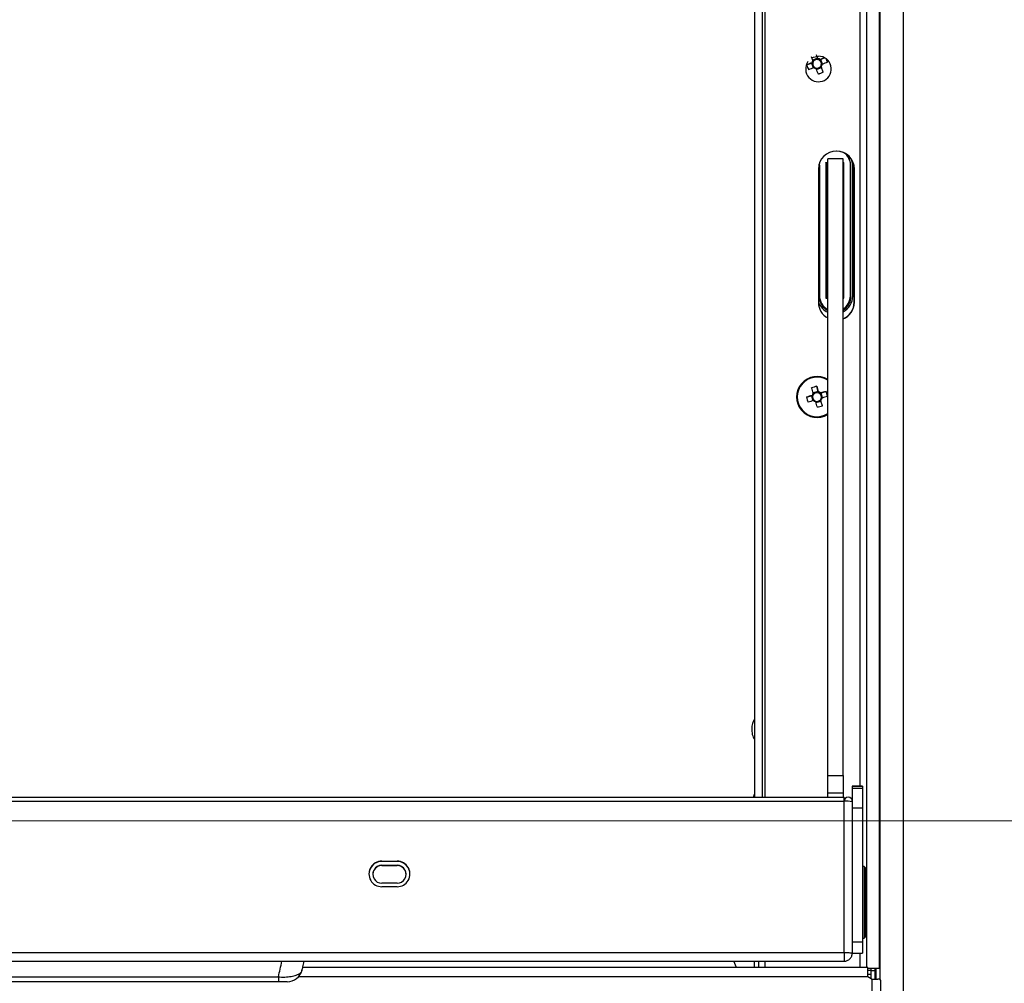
# Paper-space layout 'Specification Drawing' of a CAD drawing. Header units: millimetres. Extents: x 0 to 420, y 0 to 297.
# Tile 29 of 38: x 208 to 229, y 210 to 231. Entities that reach past the tile are written whole.
import ezdxf

# ---------------------------------------------------------------- set-up
doc = ezdxf.new("R2010")
doc.units = ezdxf.units.MM
doc.linetypes.add('HIDDEN', pattern=[1.905, 1.27, -0.635])
doc.styles.add('SLDTEXTSTYLE0', font='TXT', dxfattribs={"width": 0.75})
doc.dimstyles.new('SLDDIMSTYLE2', dxfattribs={"dimtxt": 3.5, "dimasz": 3.302, "dimexe": 0, "dimexo": 0.0625, "dimgap": 0.875, "dimtad": 1, "dimlfac": 9, "dimrnd": 1e-09, "dimzin": 12, "dimdsep": 46, "dimtxsty": 'SLDTEXTSTYLE0', "dimsah": 1, "dimcen": 0.09, "dimadec": 0, "dimazin": 3, "dimtfac": 1, "dimtofl": 0, "dimtmove": 0, "dimatfit": 3, "dimfxl": 0, "dimfrac": 2, "dimtolj": 1, "dimtzin": 12, "dimarcsym": 0})

# ---------------------------------------------------------------- blocks, each defined once
blk = doc.blocks.new('_D')
at = {"color": 8, "linetype": 'Continuous', "lineweight": 0}
for p, q in [((202.23, 248.059), (238.582, 248.059)), ((237.582, 213.393), (237.582, 248.059)), ((202.23, 213.393), (238.582, 213.393))]:
    blk.add_line(p, q, dxfattribs=at)
at = {"color": 8, "linetype": 'Continuous', "lineweight": 18}
for points in [[(237.582, 248.059), (237.074, 244.757), (238.09, 244.757)], [(237.582, 213.393), (238.09, 216.695), (237.074, 216.695)]]:
    blk.add_solid(points, dxfattribs=at)
at = {"color": 8, "linetype": 'Continuous', "lineweight": 18, "char_height": 3.5, "attachment_point": 1, "rotation": 90, "style": 'SLDTEXTSTYLE0'}
for s, insert in [('ENTRY HEIGHT', (238.626, 215.314)), ('mm', (233.07, 230.23)), ('312', (233.07, 222.472))]:
    blk.add_mtext(s, dxfattribs=dict(at, insert=insert))

psp = doc.layouts.new('Specification Drawing')

# ---------------------------------------------------------------- linework, layer by layer
at = {"color": 7, "linetype": 'Continuous', "lineweight": 25}
for p, q in [((225.997, 210.2148), (225.997, 251.717)), ((226.2748, 210.1925), (226.2748, 251.8176)), ((226.2859, 209.9417), (226.2859, 251.7916)), ((226.797, 182.7356), (226.797, 251.5828)), ((225.8526, 214.1429), (225.8526, 250.0085)), ((223.5637, 249.0592), (223.5637, 213.8993)), ((223.7419, 213.8993), (223.7419, 249.0592)), ((223.797, 213.8993), (223.797, 249.0592)), ((224.9176, 229.957), (224.9337, 229.9146)), ((224.6951, 229.769), (224.7984, 229.8045)), ((224.7984, 229.8045), (224.8299, 229.8171)), ((224.7984, 229.8045), (224.8386, 229.7038)), ((224.9337, 229.9146), (224.8296, 229.873)), ((224.9337, 229.9146), (224.9463, 229.883)), ((224.9697, 229.8729), (225.0013, 229.8856)), ((225.0869, 229.9246), (225.0013, 229.8856)), ((225.0415, 229.7849), (225.0013, 229.8856)), ((225.0021, 229.7433), (225.0148, 229.7117)), ((224.9107, 229.6701), (225.0148, 229.7117)), ((225.056, 229.6143), (225.0148, 229.7117)), ((225.5658, 227.8173), (225.5589, 227.825)), ((224.9655, 227.5867), (224.9671, 227.6201)), ((224.9748, 227.6006), (224.9796, 227.6572)), ((225.1155, 227.6562), (225.1526, 227.6562)), ((225.1155, 227.6562), (225.1155, 224.7127)), ((225.1297, 227.6209), (225.1155, 227.6562)), ((225.1297, 224.7127), (225.1297, 227.6209)), ((225.1526, 227.6209), (225.1297, 227.6209)), ((225.1526, 227.6104), (225.1297, 227.6209)), ((225.4859, 227.737), (225.1526, 227.737)), ((225.1526, 214.3763), (225.1526, 227.737)), ((225.4859, 214.3763), (225.4859, 227.737)), ((225.4859, 227.6562), (225.5044, 227.6562)), ((225.4902, 227.6209), (225.4859, 227.6209)), ((225.4902, 227.6209), (225.4859, 227.6189)), ((225.4902, 227.6209), (225.5044, 227.6562)), ((225.4902, 227.6209), (225.4902, 224.7127)), ((225.5044, 224.7127), (225.5044, 227.6562)), ((225.6738, 227.7073), (225.6933, 227.5867)), ((225.6933, 227.5937), (225.6787, 227.6985)), ((224.9526, 227.5148), (224.9526, 224.6259)), ((224.9748, 227.6006), (224.9655, 227.5867)), ((224.9655, 227.5867), (224.9655, 224.7544)), ((224.9748, 227.6006), (224.9748, 224.7683)), ((225.6451, 224.7683), (225.6451, 227.6006)), ((225.6451, 227.6006), (225.6544, 227.5867)), ((225.6544, 224.7544), (225.6544, 227.5867)), ((225.6933, 224.7613), (225.6933, 227.5937)), ((225.7248, 224.6259), (225.7248, 227.5148)), ((225.7304, 224.6259), (225.7304, 227.5148)), ((224.9748, 224.7683), (224.9655, 224.7544)), ((225.1155, 224.7127), (225.1526, 224.7127)), ((225.4859, 224.7127), (225.5044, 224.7127)), ((225.6451, 224.7683), (225.6544, 224.7544)), ((224.9136, 222.8056), (224.945, 222.6931)), ((224.4766, 222.5744), (224.4766, 222.5732)), ((224.6934, 222.5704), (224.8001, 222.5961)), ((224.8001, 222.5961), (224.8327, 222.6057)), ((224.8001, 222.5961), (224.8307, 222.4923)), ((224.945, 222.6931), (224.837, 222.6612)), ((224.945, 222.6931), (224.9546, 222.6605)), ((224.9771, 222.6483), (225.0097, 222.6579)), ((224.9973, 222.5161), (225.0069, 222.4836)), ((225.1164, 222.6952), (225.0097, 222.6579)), ((225.0403, 222.5542), (225.0097, 222.6579)), ((224.8989, 222.4517), (225.0069, 222.4836)), ((225.0383, 222.3827), (225.0069, 222.4836)), ((226.2859, 221.1824), (226.2748, 221.1824)), ((226.2748, 221.1755), (226.2859, 221.1755)), ((225.1526, 214.3763), (225.4859, 214.3763)), ((225.1526, 213.9937), (225.1526, 214.3763)), ((225.4859, 214.3763), (225.4859, 213.9937)), ((225.4859, 213.9937), (225.1526, 213.9937)), ((225.1526, 213.8993), (225.1526, 213.9937)), ((225.4859, 213.9937), (225.4859, 213.8993)), ((225.9082, 214.1429), (225.6859, 214.1429)), ((225.6859, 214.1427), (225.9082, 214.1427)), ((225.6859, 214.1427), (225.6859, 214.1018)), ((225.6859, 214.1018), (225.9082, 214.1018)), ((225.6859, 214.1018), (225.6859, 213.8148)), ((225.9082, 214.1427), (225.9082, 214.1018)), ((225.9082, 214.1018), (225.9082, 213.6709)), ((225.5082, 213.8993), (176.9192, 213.8993)), ((201.2137, 213.8149), (225.5079, 213.8149)), ((225.5079, 213.8149), (225.5082, 213.8149)), ((225.5082, 210.5352), (225.5082, 213.8149)), ((225.5966, 213.8148), (225.5966, 213.8136)), ((225.597, 213.8148), (225.597, 213.8136)), ((225.6859, 213.8148), (225.6859, 213.8056)), ((225.6859, 213.8056), (225.6859, 210.5275)), ((225.6859, 213.6709), (225.9082, 213.6709)), ((225.9082, 213.6709), (225.9082, 210.7719)), ((215.4915, 212.5169), (215.8248, 212.5169)), ((215.4915, 212.5122), (215.4915, 212.5169)), ((215.8248, 212.5122), (215.4915, 212.5122)), ((215.8248, 212.5122), (215.8248, 212.5169)), ((215.4915, 212.4272), (215.8248, 212.4272)), ((215.4915, 212.4225), (215.4915, 212.4272)), ((215.4915, 212.4225), (215.8248, 212.4225)), ((215.8248, 212.4225), (215.8248, 212.4272)), ((225.9415, 212.4036), (225.9082, 212.4036)), ((225.9637, 212.3814), (225.9415, 212.4036)), ((225.9415, 212.4036), (225.9415, 211.9576)), ((225.9637, 212.3814), (225.9637, 211.9482)), ((215.8248, 212.0388), (215.4915, 212.0388)), ((226.2859, 212.237), (226.2748, 212.237)), ((215.8248, 211.9621), (215.4915, 211.9621)), ((225.9415, 211.9576), (225.9415, 210.8481)), ((225.997, 211.9592), (225.9637, 211.9592)), ((225.9637, 211.9482), (225.9637, 210.8703)), ((225.9637, 211.2925), (225.997, 211.2925)), ((226.2748, 211.0148), (226.2859, 211.0148)), ((225.6859, 210.7719), (225.9082, 210.7719)), ((225.9082, 210.8481), (225.9415, 210.8481)), ((225.9082, 210.7719), (225.9082, 210.5248)), ((225.9415, 210.8481), (225.9637, 210.8703)), ((176.9193, 210.5352), (225.5082, 210.5352)), ((176.9193, 210.3481), (225.5082, 210.3481)), ((223.175, 210.2148), (223.1211, 210.3481)), ((223.5637, 210.2148), (223.5637, 210.3481)), ((223.6526, 210.3481), (223.6526, 210.2148)), ((223.797, 210.2148), (223.797, 210.3481)), ((225.5082, 210.5352), (225.5082, 210.3481)), ((225.6859, 210.5259), (225.6859, 210.5275)), ((225.6859, 210.5259), (225.6859, 210.5248)), ((225.6859, 210.5248), (225.9082, 210.5248)), ((225.8526, 210.2148), (225.8526, 210.5248)), ((226.0173, 210.2148), (213.781, 210.2148)), ((226.0193, 210.213), (226.0173, 210.2121)), ((226.0193, 210.0148), (226.0193, 210.213)), ((226.2748, 210.1925), (226.0193, 210.1925)), ((226.0859, 210.1481), (226.0193, 210.1481)), ((226.0859, 210.1925), (226.0859, 210.1481)), ((226.0859, 210.1481), (226.1748, 210.1481)), ((226.0859, 210.1481), (226.0859, 210.1285)), ((226.0859, 210.1285), (226.0859, 210.059)), ((226.1748, 210.1925), (226.1748, 210.1481)), ((226.1748, 210.1481), (226.1748, 209.9592)), ((226.202, 209.9592), (226.1988, 210.1925)), ((189.1756, 210.0096), (213.2518, 210.0096)), ((213.2518, 209.9036), (189.1756, 209.9036)), ((213.2518, 210.0096), (213.2518, 209.9036)), ((213.6912, 210.0148), (226.0193, 210.0148)), ((226.0859, 210.059), (226.0193, 210.059)), ((226.0193, 210.0148), (226.1193, 209.9592)), ((226.0859, 210.059), (226.0859, 209.9777)), ((226.1193, 182.4481), (226.1193, 209.9592)), ((226.1193, 209.9592), (226.2368, 209.9592)), ((226.297, 209.9392), (226.297, 182.3703))]:
    psp.add_line(p, q, dxfattribs=at)
at = {"color": 9, "linetype": 'HIDDEN', "lineweight": 18}
psp.add_line((178.8693, 213.3925), (223.5915, 213.3925), dxfattribs=at)
at = {"color": 7, "linetype": 'Continuous', "lineweight": 25, "flags": 128}
for points in [[(224.8107, 229.9202), (224.8463, 229.9381), (224.9526, 229.9592)], [(223.5637, 213.9696), (223.5615, 213.9625), (223.5361, 213.8993)]]:
    psp.add_lwpolyline(points, dxfattribs=at)
at = {"color": 7, "linetype": 'Continuous', "lineweight": 25}
for centre, radius, start, end in [((224.9526, 229.6814), 0.2778, 145.01615, 90), ((160.7794, 204.1588), 69.1336, 21.868212, 21.935681), ((235.1763, 204.1138), 27.7137, 111.96501, 112.22209), ((226.2276, 230.3202), 1.6286, 199.7805, 203.80649), ((160.7592, 204.1509), 69.0409, 21.868185, 21.938974), ((224.921, 229.7984), 0.1121, 142.46337, 171.09611), ((224.921, 229.7919), 0.0945, 164.54416, 239.04284), ((224.921, 229.7919), 0.0945, 149.01903, 164.54044), ((224.9211, 229.7919), 0.0946, 74.54721, 149.01295), ((224.9211, 229.7919), 0.0946, 254.54721, 329.01295), ((224.9211, 229.7984), 0.1121, 52.48407, 81.10361), ((224.9211, 229.7919), 0.0946, 59.03675, 74.55093), ((224.9211, 229.7919), 0.0945, 344.54416, 59.04284), ((235.181, 204.1383), 27.6926, 111.37974, 111.59389), ((224.9211, 229.7919), 0.0945, 329.01903, 344.54044), ((224.9211, 229.7985), 0.1121, 322.46337, 351.09611), ((235.0983, 204.3496), 27.3513, 111.33556, 111.59491), ((223.6701, 229.2975), 1.5688, 19.70252, 22.82157), ((235.2188, 204.0076), 27.7137, 111.96501, 112.22209), ((224.9211, 229.7985), 0.1121, 232.48407, 261.10361), ((224.9211, 229.792), 0.0946, 239.03675, 254.55093), ((159.9035, 203.7952), 69.9675, 21.617482, 21.71962), ((224.38, 231.1519), 1.6797, 289.82786, 293.7323), ((160.0098, 203.8377), 69.9675, 21.617482, 21.71962), ((225.3415, 227.5148), 0.3889, 0, 180), ((225.3359, 227.5148), 0.3889, 0, 89.59074), ((225.3101, 227.6006), 0.335, 0.00282, 50.12276), ((225.3101, 227.5867), 0.3443, 0.00219, 42.04585), ((225.3415, 224.6259), 0.3889, 180, 240.94072), ((225.3099, 224.7614), 0.3833, 201.22962, 245.7732), ((225.3098, 224.7544), 0.3443, 180.00555, 242.82813), ((225.3098, 224.7683), 0.335, 180.00546, 242.00767), ((225.3101, 224.7683), 0.335, 301.66122, 359.9965), ((225.3101, 224.7614), 0.3832, 297.31523, 359.99446), ((225.3101, 224.7544), 0.3443, 300.71052, 359.99642), ((225.3415, 224.6259), 0.3889, 291.80375, 0), ((225.3359, 224.6259), 0.3889, 292.68809, 0), ((224.9211, 222.5744), 0.4443, 58.59477, 301.40523), ((224.9211, 222.5752), 0.4281, 57.25563, 302.74437), ((225.2889, 221.3306), 1.522, 104.27849, 108.58766), ((139.7534, 197.4512), 88.7399, 16.500159, 16.579796), ((139.8632, 197.4836), 88.7399, 16.500159, 16.579796), ((232.477, 196.9354), 26.7907, 106.62411, 106.88992), ((226.2632, 222.9741), 1.6209, 194.42111, 198.46618), ((232.5094, 196.8257), 26.7907, 106.62411, 106.88992), ((224.921, 222.5787), 0.1121, 137.11452, 165.74585), ((224.921, 222.5721), 0.0945, 159.19299, 233.69429), ((224.921, 222.5721), 0.0945, 143.66986, 159.1905), ((224.9211, 222.5787), 0.1121, 227.13606, 255.757), ((224.9211, 222.5721), 0.0946, 69.20152, 143.66463), ((224.9211, 222.5722), 0.0946, 233.68906, 249.204), ((224.9211, 222.5722), 0.0946, 249.20152, 323.66463), ((224.9211, 222.5786), 0.1121, 47.13606, 75.757), ((224.9211, 222.5721), 0.0946, 53.68906, 69.204), ((224.9211, 222.5721), 0.0945, 339.19299, 53.69429), ((224.9211, 222.5721), 0.0945, 323.66986, 339.1905), ((232.4157, 197.1962), 26.5232, 105.97426, 106.24185), ((224.9211, 222.5787), 0.1121, 317.11452, 345.74585), ((136.9216, 196.5998), 91.8113, 16.309464, 16.387314), ((232.4481, 197.0864), 26.5232, 105.97426, 106.24185), ((223.6243, 222.1952), 1.5736, 14.36038, 18.5269), ((136.8118, 196.5674), 91.8113, 16.309464, 16.387314), ((224.5077, 223.9794), 1.6826, 284.48421, 288.38194), ((225.5968, 213.8148), 0.0891, 0, 180), ((225.5525, 212.9587), 0.8573, 81.04481, 92.9634), ((225.5968, 213.8148), 0.000222, 0, 180), ((215.4913, 212.2346), 0.2776, 89.96074, 179.96069), ((215.4912, 212.2395), 0.2774, 89.93677, 270.06323), ((215.8251, 212.2395), 0.2774, 269.93677, 90.06323), ((215.825, 212.2346), 0.2776, 0.03931, 90.03926), ((215.4914, 212.2282), 0.1943, 89.96074, 179.96069), ((215.4913, 212.233), 0.1942, 89.93677, 270.06323), ((215.825, 212.233), 0.1942, 269.93677, 90.06323), ((215.825, 212.2282), 0.1943, 0.03931, 90.03926), ((213.4427, 210.237), 0.3333, 269.99975, 345.23201)]:
    psp.add_arc(centre, radius, start, end, dxfattribs=at)
psp.add_ellipse((207.8092, 211.5406), major_axis=(0, 6.0339), ratio=0.9325151, start_param=4.4558664, end_param=4.513451, dxfattribs=at)
for points, knots in [([(224.8299, 229.8171), (224.8295, 229.8171), (224.8234, 229.8166), (224.8169, 229.8162), (224.811, 229.8158), (224.8103, 229.8158)], [0, 0, 0, 0, 0.0699814, 0.8866228, 1, 1, 1, 1]), ([(224.8321, 229.8667), (224.8324, 229.8658), (224.8348, 229.8578), (224.8374, 229.8491), (224.8398, 229.8412), (224.84, 229.8405)], [0, 0, 0, 0, 0.1133772, 0.9300186, 1, 1, 1, 1]), ([(224.9463, 229.883), (224.9461, 229.8836), (224.9437, 229.8916), (224.9411, 229.9003), (224.9387, 229.9082), (224.9384, 229.9092)], [0, 0, 0, 0, 0.0699814, 0.8866228, 1, 1, 1, 1]), ([(224.9894, 229.8873), (224.9886, 229.8868), (224.9828, 229.8824), (224.9762, 229.8776), (224.9702, 229.8733), (224.9697, 229.8729)], [0, 0, 0, 0, 0.1133772, 0.9300186, 1, 1, 1, 1]), ([(225.01, 229.7302), (225.0097, 229.7306), (225.0073, 229.7345), (225.0047, 229.7388), (225.0023, 229.7429), (225.0021, 229.7433)], [0, 0, 0, 0, 0.1133772, 0.9300186, 1, 1, 1, 1]), ([(225.0122, 229.7667), (225.0127, 229.7671), (225.0187, 229.7714), (225.0252, 229.7762), (225.0311, 229.7806), (225.0318, 229.7811)], [0, 0, 0, 0, 0.0699814, 0.8866228, 1, 1, 1, 1]), ([(224.8528, 229.7096), (224.8535, 229.7096), (224.8594, 229.7099), (224.8659, 229.7103), (224.8719, 229.7108), (224.8724, 229.7109)], [0, 0, 0, 0, 0.1133772, 0.9300186, 1, 1, 1, 1]), ([(224.8959, 229.7008), (224.8961, 229.7005), (224.8985, 229.6964), (224.9011, 229.692), (224.9034, 229.6882), (224.9037, 229.6877)], [0, 0, 0, 0, 0.0699814, 0.8866228, 1, 1, 1, 1]), ([(224.8327, 222.6057), (224.8322, 222.6057), (224.8259, 222.6058), (224.8192, 222.606), (224.8131, 222.6062), (224.8124, 222.6063)], [0, 0, 0, 0, 0.0699814, 0.8866228, 1, 1, 1, 1]), ([(224.8389, 222.6549), (224.8391, 222.654), (224.8409, 222.6458), (224.8429, 222.6369), (224.8447, 222.6288), (224.8449, 222.6281)], [0, 0, 0, 0, 0.1133772, 0.9300186, 1, 1, 1, 1]), ([(224.8448, 222.4965), (224.8455, 222.4965), (224.8516, 222.4963), (224.8583, 222.4961), (224.8646, 222.496), (224.8651, 222.496)], [0, 0, 0, 0, 0.11337715, 0.93001862, 1, 1, 1, 1]), ([(224.9546, 222.6605), (224.9545, 222.6611), (224.9527, 222.6693), (224.9507, 222.6782), (224.9489, 222.6863), (224.9487, 222.6873)], [0, 0, 0, 0, 0.0699814, 0.8866228, 1, 1, 1, 1]), ([(224.9974, 222.6608), (224.9966, 222.6604), (224.9905, 222.6565), (224.9838, 222.6524), (224.9776, 222.6486), (224.9771, 222.6483)], [0, 0, 0, 0, 0.1133772, 0.9300186, 1, 1, 1, 1]), ([(225.0032, 222.5024), (225.003, 222.5029), (225.0012, 222.507), (224.9992, 222.5115), (224.9974, 222.5158), (224.9973, 222.5161)], [0, 0, 0, 0, 0.1133772, 0.9300186, 1, 1, 1, 1]), ([(225.0095, 222.5386), (225.01, 222.5389), (225.0162, 222.5426), (225.0229, 222.5468), (225.029, 222.5506), (225.0297, 222.5511)], [0, 0, 0, 0, 0.0699814, 0.8866228, 1, 1, 1, 1]), ([(224.8875, 222.4838), (224.8876, 222.4834), (224.8895, 222.4791), (224.8915, 222.4746), (224.8933, 222.4705), (224.8935, 222.47)], [0, 0, 0, 0, 0.0699814, 0.8866228, 1, 1, 1, 1]), ([(223.5637, 215.5841), (223.5527, 215.5641), (223.5236, 215.511), (223.5037, 215.4106), (223.5098, 215.2918), (223.5328, 215.204), (223.56, 215.1639), (223.5637, 215.1585)], [0, 0, 0, 0, 0.1539116, 0.4090939, 0.6737292, 0.9556586, 1, 1, 1, 1]), ([(213.7648, 210.1524), (213.7711, 210.1761), (213.7885, 210.2408), (213.8018, 210.306), (213.8103, 210.3472)], [0, 0, 0, 0, 0.3673286, 1, 1, 1, 1]), ([(213.2518, 210.0096), (213.274, 210.0083), (213.3468, 210.0037), (213.464, 210.0079), (213.5946, 210.0295), (213.7017, 210.0715), (213.7622, 210.1161), (213.7597, 210.1478), (213.7592, 210.1534)], [0, 0, 0, 0, 0.0845382, 0.2775799, 0.4623485, 0.6772589, 0.9430943, 1, 1, 1, 1]), ([(213.4396, 209.9036), (213.4406, 209.9036), (213.4463, 209.9036), (213.4267, 209.9036), (213.3886, 209.9036), (213.338, 209.9036), (213.2902, 209.9036), (213.2608, 209.9036), (213.2518, 209.9036)], [0, 0, 0, 0, 0.06078223, 0.35325892, 0.5716373, 0.74669093, 0.92263192, 1, 1, 1, 1]), ([(226.297, 209.9392), (226.2963, 209.9423), (226.2949, 209.9485), (226.283, 209.9545), (226.2642, 209.9585), (226.2459, 209.959), (226.2368, 209.9592)], [0, 0, 0, 0, 0.243857, 0.4929363, 0.7455691, 1, 1, 1, 1])]:
    psp.add_open_spline(points, degree=3, knots=knots, dxfattribs=at)
for points in [[(225.5082, 213.8056), (225.5081, 213.8173), (225.5081, 213.8407), (225.5081, 213.8714), (225.5081, 213.8927), (225.508, 213.9015), (225.508, 213.8964), (225.508, 213.8782), (225.508, 213.8496), (225.5079, 213.8265), (225.5079, 213.8149)], [(225.5082, 210.5352), (225.5314, 210.5352), (225.578, 210.5352), (225.6368, 210.5334), (225.6779, 210.5307), (225.6833, 210.5286), (225.6859, 210.5275)], [(225.5082, 210.3481), (225.5314, 210.3508), (225.578, 210.3561), (225.6368, 210.3972), (225.6779, 210.456), (225.6833, 210.5026), (225.6859, 210.5259)]]:
    psp.add_open_spline(points, degree=3, dxfattribs=at)

# ---------------------------------------------------------------- dimensions: what is measured, and where the dimension line sits
at = {"color": 8, "linetype": 'Continuous', "lineweight": 18}
dim = psp.add_linear_dim(base=(243.1377, 248.0592), p1=(201.2304, 213.3925), p2=(201.2304, 248.0592), angle=270.00001, text='<>mm\\XENTRY HEIGHT', dimstyle='SLDDIMSTYLE2', dxfattribs=at)
dim.commit()
dim.dimension.update_dxf_attribs({"geometry": '_D', "text_midpoint": (243.1378, 230.7259), "dimtype": 160})

doc.saveas('drawing.dxf')
